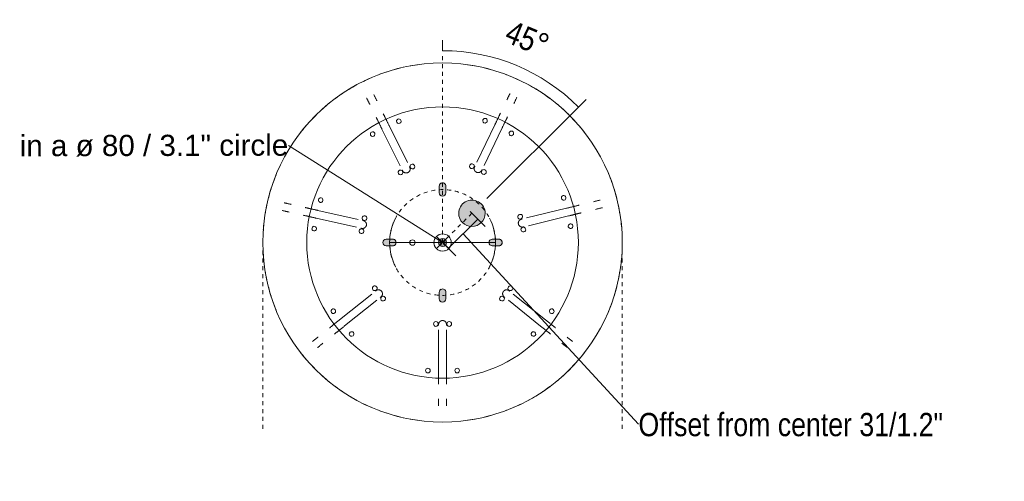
# Model space of a CAD drawing. Header units: millimetres. Extents: x 5395 to 9794, y 397 to 7363.
# Tile 11 of 12: x 7890 to 8634, y 6413 to 6763. Entities that reach past the tile are written whole.
import ezdxf

# ---------------------------------------------------------------- set-up
doc = ezdxf.new("R2010")
doc.units = ezdxf.units.MM
doc.linetypes.add('Dash', pattern=[6, 3, -3])
for name, color, linetype, lineweight in [('Cotas', 7, 'Continuous', 9), ('Cotas-8', 7, 'Continuous', 9), ('Elementos de detalle', 7, 'Continuous', 9), ('Lighthing Fixture Detail Wide Black', 7, 'Continuous', 20), ('Luminarias', 7, 'Continuous', 20)]:
    doc.layers.add(name, color=color, linetype=linetype, lineweight=lineweight)
doc.layers.add('Lighthing Fixture Dim Grey Dash', color=7, linetype='Dash', lineweight=9, true_color=0xd2d2d2)
doc.styles.add('Arial', font='arial.ttf', dxfattribs={"height": 16})
doc.styles.add('Arial Narrow_3', font='ARIALN.TTF', dxfattribs={"height": 17.6})
doc.dimstyles.new('Angular_-_3mm_Arial', dxfattribs={"dimscale": 304.8, "dimtxt": 18.012385, "dimasz": 0, "dimexe": 0.026247, "dimexo": 0.052493, "dimgap": 0.026247, "dimtad": 1, "dimdec": 0, "dimzin": 0, "dimdsep": 46, "dimtxsty": 'Arial Narrow_3', "dimblk1": 'NONE', "dimblk2": 'NONE', "dimsah": 1, "dimcen": 0.09, "dimadec": 0, "dimazin": 0, "dimtfac": 1, "dimtdec": 4, "dimtix": 1, "dimtmove": 0, "dimatfit": 3, "dimfxl": 1, "dimtvp": 1, "dimtolj": 1, "dimtzin": 0, "dimarcsym": 2})
doc.dimstyles.new('Diameter_-_3mm_Arial', dxfattribs={"dimscale": 304.8, "dimtxt": 16.32415, "dimasz": 0, "dimexe": 0.062992, "dimexo": 0, "dimgap": 0.03937, "dimtad": 1, "dimjust": 3, "dimdec": 0, "dimzin": 0, "dimdsep": 46, "dimtxsty": 'Arial', "dimblk1": 'NONE', "dimblk2": 'NONE', "dimsah": 1, "dimcen": 0.09, "dimadec": 0, "dimazin": 0, "dimtfac": 1, "dimtdec": 4, "dimtix": 1, "dimtmove": 0, "dimatfit": 2, "dimfxl": 1, "dimtvp": 1, "dimtolj": 1, "dimtzin": 0, "dimarcsym": 2})
doc.dimstyles.new('FARO_-_2_2mm_Arial_Narrow_mm_Inch_Left_H', dxfattribs={"dimscale": 304.8, "dimtxt": 18.012385, "dimasz": 0, "dimexe": 0.026247, "dimexo": 0.0625, "dimgap": 0.013123, "dimtad": 3, "dimtih": 1, "dimtoh": 1, "dimdec": 0, "dimzin": 0, "dimdsep": 46, "dimtxsty": 'Arial Narrow_3', "dimblk1": 'NONE', "dimblk2": 'NONE', "dimsah": 1, "dimcen": 0.09, "dimadec": 0, "dimazin": 0, "dimtfac": 1, "dimtdec": 4, "dimtix": 1, "dimtmove": 1, "dimatfit": 3, "dimfxl": 0.026247, "dimfxlon": 1, "dimtvp": 1, "dimtolj": 1, "dimtzin": 0, "dimarcsym": 2})

# ---------------------------------------------------------------- blocks, each defined once
blk = doc.blocks.new('64255-124-7L - 64314-44-7L SAMBA Black_ribbon beige pendant lamp ø450-7L-700785-Planta_PDF Fixing Holes')
at = {"layer": 'Luminarias', "color": 253, "true_color": 0xaaaaaa}
for p, q in [((-3, 66.12), (-3, 97.27)), ((3, 97.27), (3, 66.12)), ((-74.05, 63.14), (-49.74, 43.67)), ((49.72, 43.69), (74.03, 63.17)), ((-53.49, 38.99), (-77.8, 58.46)), ((77.78, 58.49), (53.48, 39.01)), ((-95.55, -18.45), (-65.17, -11.6)), ((64.96, -12.74), (95.21, -20.11)), ((-63.85, -17.46), (-94.23, -24.3)), ((93.79, -25.94), (63.54, -18.57)), ((-45.8, -85.86), (-32, -57.94)), ((31.37, -58.29), (44.88, -86.35)), ((-26.62, -60.6), (-40.42, -88.52)), ((39.47, -88.95), (25.97, -60.89))]:
    blk.add_line(p, q, dxfattribs=at)
at = {"layer": 'Luminarias', "color": 253, "true_color": 0xaaaaaa, "flags": 128}
for points in [[(-3, 123.46), (-3, 123.35), (-3, 122.92), (-3, 122.49), (-3, 122.06), (-3, 121.63), (-3, 121.2), (-3, 120.78), (-3, 120.36), (-3, 119.94), (-3, 119.53), (-3, 119.12), (-3, 118.72), (-3, 118.32), (-3, 118.14)], [(3, 118.21), (3, 118.61), (3, 119.01), (3, 119.42), (3, 119.83), (3, 120.24), (3, 120.66), (3, 121.09), (3, 121.52), (3, 121.94), (3, 122.37), (3, 122.8), (3, 123.24), (3, 123.46)], [(-3, 97.27), (-3, 97.69), (-3, 98.12), (-3, 98.55), (-3, 98.98), (-3, 99.41), (-3, 99.84), (-3, 100.26), (-3, 100.68), (-3, 101.1), (-3, 101.52), (-3, 101.93), (-3, 102.33), (-3, 102.73), (-3, 103.12), (-3, 103.51), (-3, 103.88), (-3, 104.25), (-3, 104.61), (-3, 104.96), (-3, 105.3), (-3, 105.63), (-3, 105.95), (-3, 106.25), (-3, 106.55), (-3, 106.83), (-3, 107.09)], [(3, 107.09), (3, 106.82), (3, 106.54), (3, 106.25), (3, 105.94), (3, 105.63), (3, 105.3), (3, 104.96), (3, 104.61), (3, 104.25), (3, 103.88), (3, 103.5), (3, 103.12), (3, 102.72), (3, 102.33), (3, 101.92), (3, 101.51), (3, 101.1), (3, 100.68), (3, 100.25), (3, 99.83), (3, 99.4), (3, 98.97), (3, 98.55), (3, 98.12), (3, 97.69), (3, 97.27)], [(-98.27, 74.84), (-98.16, 74.76), (-97.83, 74.49), (-97.49, 74.22), (-97.15, 73.95), (-96.82, 73.68), (-96.49, 73.42), (-96.15, 73.15), (-95.82, 72.89), (-95.5, 72.63), (-95.18, 72.37), (-94.86, 72.11), (-94.54, 71.86), (-94.23, 71.61), (-94.11, 71.51)], [(-90.4, 76.23), (-90.71, 76.48), (-91.02, 76.73), (-91.34, 76.98), (-91.66, 77.24), (-91.99, 77.5), (-92.31, 77.76), (-92.64, 78.03), (-92.98, 78.29), (-93.31, 78.56), (-93.65, 78.83), (-93.98, 79.1), (-94.32, 79.37), (-94.48, 79.5)], [(94.38, 79.48), (94.05, 79.21), (93.71, 78.94), (93.37, 78.67), (93.04, 78.4), (92.71, 78.14), (92.37, 77.87), (92.04, 77.61), (91.72, 77.35), (91.4, 77.09), (91.08, 76.83), (90.76, 76.58), (90.45, 76.33), (90.22, 76.15)], [(94.12, 71.58), (94.43, 71.83), (94.74, 72.08), (95.06, 72.34), (95.38, 72.59), (95.71, 72.85), (96.04, 73.12), (96.37, 73.38), (96.7, 73.65), (97.03, 73.92), (97.37, 74.19), (97.71, 74.46), (98.04, 74.72), (98.23, 74.88)], [(-81.72, 69.28), (-81.51, 69.11), (-81.29, 68.94), (-81.06, 68.75), (-80.82, 68.56), (-80.57, 68.36), (-80.32, 68.16), (-80.05, 67.94), (-79.78, 67.73), (-79.5, 67.5), (-79.21, 67.27), (-78.92, 67.04), (-78.62, 66.79), (-78.31, 66.55), (-78, 66.3), (-77.68, 66.05), (-77.36, 65.79), (-77.04, 65.53), (-76.71, 65.27), (-76.38, 65.01), (-76.05, 64.74), (-75.72, 64.47), (-75.38, 64.21), (-75.05, 63.94), (-74.71, 63.67), (-74.38, 63.4), (-74.05, 63.14)], [(74.03, 63.17), (74.36, 63.43), (74.69, 63.7), (75.03, 63.97), (75.36, 64.24), (75.7, 64.51), (76.03, 64.77), (76.36, 65.04), (76.69, 65.3), (77.02, 65.57), (77.34, 65.82), (77.66, 66.08), (77.98, 66.33), (78.29, 66.58), (78.59, 66.83), (78.9, 67.07), (79.19, 67.3), (79.48, 67.54), (79.76, 67.76), (80.03, 67.98), (80.3, 68.19), (80.55, 68.4), (80.8, 68.6), (81.04, 68.79), (81.27, 68.97), (81.49, 69.15), (81.69, 69.31)], [(-77.8, 58.46), (-78.13, 58.72), (-78.47, 58.99), (-78.8, 59.26), (-79.14, 59.53), (-79.47, 59.79), (-79.81, 60.06), (-80.14, 60.33), (-80.47, 60.59), (-80.79, 60.85), (-81.12, 61.11), (-81.44, 61.37), (-81.75, 61.62), (-82.06, 61.87), (-82.37, 62.11), (-82.67, 62.36), (-82.97, 62.59), (-83.25, 62.82), (-83.53, 63.05), (-83.81, 63.26), (-84.07, 63.48), (-84.33, 63.68), (-84.58, 63.88), (-84.81, 64.07), (-85.04, 64.25), (-85.26, 64.43), (-85.47, 64.6)], [(-3, 62.69), (-3, 62.61), (-3, 62.53), (-3, 62.46), (-3, 62.39), (-3, 62.33), (-3, 62.28), (-3, 62.23), (-3, 62.18), (-3, 62.14), (-3, 62.11), (-3, 62.08), (-3, 62.06), (-3, 62.04), (-3, 62.03), (-3, 62.03)], [(-3, 62.03), (-3, 61.91), (-2.99, 61.79), (-2.98, 61.67), (-2.96, 61.55), (-2.94, 61.43), (-2.91, 61.31), (-2.88, 61.2), (-2.85, 61.08), (-2.81, 60.97), (-2.76, 60.86), (-2.71, 60.75), (-2.66, 60.64), (-2.6, 60.54), (-2.54, 60.43), (-2.48, 60.33), (-2.41, 60.23), (-2.33, 60.14), (-2.26, 60.05), (-2.17, 59.96), (-2.09, 59.87), (-2, 59.79), (-1.91, 59.71), (-1.82, 59.64), (-1.72, 59.57), (-1.62, 59.5), (-1.52, 59.44), (-1.41, 59.38), (-1.31, 59.33), (-1.2, 59.28), (-1.09, 59.23), (-0.97, 59.19), (-0.86, 59.15), (-0.74, 59.12), (-0.63, 59.09), (-0.51, 59.07), (-0.39, 59.05), (-0.27, 59.04), (-0.15, 59.03), (-0.03, 59.03), (0, 59.03)], [(0, 59.03), (0.12, 59.03), (0.24, 59.04), (0.36, 59.05), (0.48, 59.06), (0.6, 59.09), (0.71, 59.11), (0.83, 59.14), (0.94, 59.18), (1.06, 59.22), (1.17, 59.26), (1.28, 59.31), (1.39, 59.36), (1.49, 59.42), (1.59, 59.48), (1.69, 59.55), (1.79, 59.62), (1.89, 59.69), (1.98, 59.77), (2.07, 59.85), (2.15, 59.94), (2.23, 60.02), (2.31, 60.11), (2.39, 60.21), (2.46, 60.31), (2.52, 60.4), (2.59, 60.51), (2.65, 60.61), (2.7, 60.72), (2.75, 60.83), (2.8, 60.94), (2.84, 61.05), (2.87, 61.17), (2.91, 61.28), (2.93, 61.4), (2.96, 61.52), (2.97, 61.63), (2.99, 61.75), (3, 61.87), (3, 61.99)], [(3, 62.03), (3, 62.04), (3, 62.05), (3, 62.07), (3, 62.1), (3, 62.13), (3, 62.17), (3, 62.21), (3, 62.26), (3, 62.31), (3, 62.37), (3, 62.44), (3, 62.51), (3, 62.58), (3, 62.66)], [(85.44, 64.63), (85.23, 64.46), (85.02, 64.29), (84.79, 64.1), (84.55, 63.91), (84.3, 63.71), (84.04, 63.51), (83.78, 63.29), (83.51, 63.07), (83.22, 62.85), (82.94, 62.62), (82.64, 62.38), (82.34, 62.14), (82.04, 61.9), (81.73, 61.65), (81.41, 61.4), (81.09, 61.14), (80.77, 60.88), (80.44, 60.62), (80.11, 60.35), (79.78, 60.09), (79.44, 59.82), (79.11, 59.55), (78.78, 59.28), (78.44, 59.02), (78.11, 58.75), (77.78, 58.49)], [(-46.54, 41.11), (-46.55, 41.12), (-46.56, 41.13), (-46.58, 41.14), (-46.6, 41.16), (-46.62, 41.18), (-46.65, 41.2), (-46.69, 41.23), (-46.72, 41.26), (-46.77, 41.29), (-46.81, 41.33), (-46.86, 41.37), (-46.92, 41.41), (-46.98, 41.46), (-47.04, 41.51)], [(-46.07, 36.89), (-46, 36.99), (-45.93, 37.09), (-45.87, 37.19), (-45.81, 37.29), (-45.75, 37.4), (-45.7, 37.5), (-45.65, 37.61), (-45.6, 37.73), (-45.56, 37.84), (-45.53, 37.95), (-45.5, 38.07), (-45.47, 38.19), (-45.45, 38.31), (-45.44, 38.42), (-45.42, 38.54), (-45.42, 38.66), (-45.42, 38.78), (-45.42, 38.9), (-45.43, 39.02), (-45.44, 39.14), (-45.46, 39.26), (-45.48, 39.38), (-45.51, 39.5), (-45.54, 39.61), (-45.57, 39.73), (-45.61, 39.84), (-45.66, 39.95), (-45.71, 40.06), (-45.76, 40.17), (-45.82, 40.27), (-45.88, 40.37), (-45.95, 40.47), (-46.02, 40.57), (-46.09, 40.67), (-46.17, 40.76), (-46.25, 40.85), (-46.34, 40.93), (-46.42, 41.01), (-46.52, 41.09)], [(46.43, 41.05), (46.34, 40.97), (46.26, 40.89), (46.18, 40.8), (46.1, 40.71), (46.02, 40.62), (45.95, 40.52), (45.88, 40.42), (45.82, 40.32), (45.76, 40.21), (45.71, 40.11), (45.66, 40), (45.61, 39.89), (45.57, 39.77), (45.53, 39.66), (45.5, 39.55), (45.47, 39.43), (45.45, 39.31), (45.43, 39.19), (45.41, 39.07), (45.41, 38.95), (45.4, 38.83), (45.4, 38.71), (45.41, 38.59), (45.42, 38.47), (45.43, 38.35), (45.45, 38.24), (45.48, 38.12), (45.51, 38), (45.54, 37.89), (45.58, 37.77), (45.62, 37.66), (45.67, 37.55), (45.72, 37.44), (45.78, 37.34), (45.84, 37.23), (45.9, 37.13), (45.97, 37.03), (46.04, 36.94), (46.06, 36.91)], [(47.04, 41.54), (46.98, 41.49), (46.92, 41.45), (46.86, 41.4), (46.81, 41.36), (46.76, 41.32), (46.72, 41.29), (46.68, 41.25), (46.65, 41.23), (46.62, 41.2), (46.59, 41.18), (46.57, 41.16), (46.55, 41.15), (46.54, 41.14), (46.53, 41.13), (46.53, 41.13)], [(-50.81, 36.84), (-50.75, 36.79), (-50.69, 36.74), (-50.63, 36.7), (-50.58, 36.66), (-50.53, 36.62), (-50.49, 36.58), (-50.45, 36.55), (-50.41, 36.52), (-50.38, 36.5), (-50.36, 36.48), (-50.33, 36.46), (-50.32, 36.45), (-50.3, 36.44), (-50.3, 36.43), (-50.29, 36.43)], [(-50.29, 36.43), (-50.2, 36.35), (-50.1, 36.28), (-50, 36.22), (-49.89, 36.16), (-49.79, 36.1), (-49.68, 36.05), (-49.57, 36), (-49.46, 35.96), (-49.35, 35.92), (-49.23, 35.88), (-49.12, 35.85), (-49, 35.83), (-48.88, 35.81), (-48.76, 35.79), (-48.64, 35.78), (-48.52, 35.77), (-48.4, 35.77), (-48.28, 35.77), (-48.16, 35.78), (-48.04, 35.79), (-47.92, 35.81), (-47.81, 35.83), (-47.69, 35.86), (-47.57, 35.89), (-47.46, 35.93), (-47.35, 35.97), (-47.23, 36.01), (-47.13, 36.06), (-47.02, 36.11), (-46.91, 36.17), (-46.81, 36.23), (-46.71, 36.3), (-46.61, 36.37), (-46.52, 36.45), (-46.43, 36.52), (-46.34, 36.6), (-46.25, 36.69), (-46.17, 36.78), (-46.09, 36.87), (-46.07, 36.89)], [(46.06, 36.91), (46.14, 36.82), (46.22, 36.73), (46.3, 36.64), (46.39, 36.56), (46.48, 36.48), (46.57, 36.41), (46.67, 36.34), (46.77, 36.27), (46.87, 36.21), (46.98, 36.15), (47.08, 36.09), (47.19, 36.04), (47.3, 36), (47.41, 35.95), (47.53, 35.92), (47.64, 35.88), (47.76, 35.86), (47.88, 35.83), (48, 35.82), (48.12, 35.8), (48.24, 35.79), (48.36, 35.79), (48.48, 35.79), (48.6, 35.79), (48.72, 35.8), (48.83, 35.82), (48.95, 35.84), (49.07, 35.86), (49.19, 35.89), (49.3, 35.93), (49.42, 35.96), (49.53, 36.01), (49.64, 36.05), (49.75, 36.11), (49.85, 36.16), (49.96, 36.22), (50.06, 36.29), (50.16, 36.35), (50.25, 36.43)], [(50.28, 36.45), (50.29, 36.45), (50.3, 36.46), (50.31, 36.48), (50.33, 36.49), (50.36, 36.51), (50.39, 36.54), (50.42, 36.56), (50.46, 36.59), (50.5, 36.63), (50.55, 36.66), (50.6, 36.7), (50.65, 36.75), (50.71, 36.8), (50.78, 36.85)], [(-61.17, -10.7), (-61.18, -10.71), (-61.19, -10.71), (-61.21, -10.71), (-61.24, -10.72), (-61.27, -10.73), (-61.31, -10.74), (-61.35, -10.74), (-61.4, -10.76), (-61.45, -10.77), (-61.51, -10.78), (-61.57, -10.79), (-61.64, -10.81), (-61.71, -10.83), (-61.79, -10.84)], [(-57.58, -12.97), (-57.61, -12.85), (-57.64, -12.74), (-57.68, -12.63), (-57.73, -12.51), (-57.77, -12.4), (-57.82, -12.29), (-57.88, -12.19), (-57.94, -12.08), (-58, -11.98), (-58.07, -11.88), (-58.14, -11.79), (-58.22, -11.69), (-58.3, -11.6), (-58.38, -11.52), (-58.47, -11.43), (-58.56, -11.35), (-58.65, -11.28), (-58.74, -11.21), (-58.84, -11.14), (-58.94, -11.07), (-59.05, -11.01), (-59.15, -10.95), (-59.26, -10.9), (-59.37, -10.85), (-59.48, -10.81), (-59.6, -10.77), (-59.71, -10.74), (-59.83, -10.71), (-59.95, -10.68), (-60.06, -10.66), (-60.18, -10.65), (-60.3, -10.64), (-60.42, -10.63), (-60.54, -10.63), (-60.66, -10.63), (-60.78, -10.64), (-60.9, -10.66), (-61.02, -10.67), (-61.14, -10.7)], [(-59.85, -16.56), (-59.73, -16.53), (-59.62, -16.5), (-59.5, -16.46), (-59.39, -16.41), (-59.28, -16.37), (-59.17, -16.32), (-59.07, -16.26), (-58.96, -16.2), (-58.86, -16.14), (-58.76, -16.07), (-58.67, -16), (-58.57, -15.92), (-58.48, -15.84), (-58.4, -15.76), (-58.31, -15.67), (-58.23, -15.58), (-58.16, -15.49), (-58.08, -15.4), (-58.02, -15.3), (-57.95, -15.2), (-57.89, -15.09), (-57.83, -14.99), (-57.78, -14.88), (-57.73, -14.77), (-57.69, -14.66), (-57.65, -14.54), (-57.62, -14.43), (-57.59, -14.31), (-57.56, -14.19), (-57.54, -14.08), (-57.53, -13.96), (-57.52, -13.84), (-57.51, -13.72), (-57.51, -13.6), (-57.51, -13.48), (-57.52, -13.36), (-57.54, -13.24), (-57.55, -13.12), (-57.58, -13), (-57.58, -12.97)], [(57.35, -13.97), (57.32, -14.09), (57.3, -14.21), (57.28, -14.32), (57.27, -14.44), (57.27, -14.56), (57.26, -14.68), (57.27, -14.8), (57.27, -14.92), (57.29, -15.04), (57.3, -15.16), (57.32, -15.28), (57.35, -15.4), (57.38, -15.51), (57.42, -15.63), (57.46, -15.74), (57.5, -15.85), (57.55, -15.96), (57.6, -16.07), (57.66, -16.17), (57.72, -16.28), (57.79, -16.38), (57.86, -16.47), (57.93, -16.57), (58.01, -16.66), (58.09, -16.75), (58.18, -16.83), (58.26, -16.92), (58.35, -16.99), (58.45, -17.07), (58.55, -17.14), (58.65, -17.21), (58.75, -17.27), (58.85, -17.33), (58.96, -17.38), (59.07, -17.43), (59.18, -17.48), (59.29, -17.52), (59.41, -17.56), (59.52, -17.59)], [(60.86, -11.74), (60.74, -11.72), (60.62, -11.7), (60.5, -11.69), (60.38, -11.68), (60.26, -11.68), (60.14, -11.68), (60.02, -11.69), (59.9, -11.7), (59.78, -11.72), (59.66, -11.74), (59.55, -11.77), (59.43, -11.8), (59.32, -11.83), (59.2, -11.87), (59.09, -11.92), (58.98, -11.97), (58.88, -12.02), (58.77, -12.08), (58.67, -12.14), (58.57, -12.21), (58.47, -12.28), (58.37, -12.35), (58.28, -12.43), (58.19, -12.51), (58.11, -12.59), (58.03, -12.68), (57.95, -12.77), (57.87, -12.87), (57.8, -12.96), (57.74, -13.06), (57.67, -13.16), (57.62, -13.27), (57.56, -13.38), (57.51, -13.49), (57.47, -13.6), (57.42, -13.71), (57.39, -13.82), (57.36, -13.94), (57.35, -13.97)], [(61.62, -11.92), (61.54, -11.9), (61.47, -11.89), (61.4, -11.87), (61.33, -11.85), (61.27, -11.84), (61.22, -11.82), (61.17, -11.81), (61.12, -11.8), (61.09, -11.79), (61.05, -11.78), (61.03, -11.78), (61, -11.77), (60.99, -11.77), (60.98, -11.77), (60.97, -11.77)], [(-105.13, -20.61), (-104.87, -20.55), (-104.6, -20.49), (-104.31, -20.42), (-104.01, -20.36), (-103.7, -20.29), (-103.38, -20.21), (-103.05, -20.14), (-102.71, -20.06), (-102.36, -19.98), (-102, -19.9), (-101.63, -19.82), (-101.26, -19.73), (-100.87, -19.65), (-100.48, -19.56), (-100.09, -19.47), (-99.69, -19.38), (-99.28, -19.29), (-98.88, -19.2), (-98.46, -19.11), (-98.05, -19.01), (-97.63, -18.92), (-97.21, -18.82), (-96.8, -18.73), (-96.38, -18.64), (-95.96, -18.54), (-95.55, -18.45)], [(-60.5, -16.7), (-60.42, -16.69), (-60.34, -16.67), (-60.27, -16.65), (-60.21, -16.64), (-60.15, -16.62), (-60.1, -16.61), (-60.05, -16.6), (-60, -16.59), (-59.96, -16.58), (-59.93, -16.58), (-59.9, -16.57), (-59.88, -16.56), (-59.87, -16.56), (-59.86, -16.56), (-59.85, -16.56)], [(59.56, -17.6), (59.56, -17.6), (59.58, -17.6), (59.6, -17.61), (59.62, -17.61), (59.66, -17.62), (59.69, -17.63), (59.73, -17.64), (59.78, -17.65), (59.83, -17.66), (59.89, -17.68), (59.95, -17.69), (60.02, -17.71), (60.1, -17.73), (60.17, -17.75)], [(95.21, -20.11), (95.63, -20.21), (96.04, -20.31), (96.46, -20.41), (96.88, -20.51), (97.29, -20.61), (97.71, -20.71), (98.12, -20.81), (98.53, -20.91), (98.94, -21.01), (99.34, -21.11), (99.74, -21.21), (100.13, -21.31), (100.52, -21.4), (100.9, -21.49), (101.28, -21.58), (101.64, -21.67), (102, -21.76), (102.35, -21.84), (102.69, -21.93), (103.02, -22.01), (103.34, -22.09), (103.65, -22.16), (103.94, -22.23), (104.23, -22.3), (104.5, -22.37), (104.76, -22.43)], [(-115.98, -23.05), (-116.37, -23.14), (-116.76, -23.23), (-117.16, -23.32), (-117.56, -23.41), (-117.96, -23.5), (-118.37, -23.59), (-118.79, -23.68), (-119.2, -23.78), (-119.62, -23.87), (-120.04, -23.97), (-120.46, -24.06), (-120.88, -24.16), (-121.17, -24.22)], [(-119.68, -30.03), (-119.26, -29.94), (-118.84, -29.85), (-118.42, -29.75), (-118, -29.66), (-117.58, -29.56), (-117.17, -29.47), (-116.76, -29.38), (-116.35, -29.28), (-115.95, -29.19), (-115.55, -29.1), (-115.16, -29.02), (-114.77, -28.93), (-114.55, -28.88)], [(-94.23, -24.3), (-94.65, -24.4), (-95.06, -24.49), (-95.48, -24.58), (-95.9, -24.68), (-96.32, -24.77), (-96.74, -24.87), (-97.15, -24.96), (-97.56, -25.05), (-97.97, -25.14), (-98.38, -25.24), (-98.78, -25.33), (-99.17, -25.41), (-99.56, -25.5), (-99.94, -25.59), (-100.32, -25.67), (-100.69, -25.76), (-101.04, -25.84), (-101.4, -25.92), (-101.74, -25.99), (-102.07, -26.07), (-102.39, -26.14), (-102.7, -26.21), (-103, -26.28), (-103.28, -26.34), (-103.56, -26.4), (-103.82, -26.46)], [(103.34, -28.26), (103.08, -28.2), (102.81, -28.13), (102.52, -28.06), (102.22, -27.99), (101.91, -27.91), (101.59, -27.84), (101.26, -27.76), (100.92, -27.67), (100.58, -27.59), (100.22, -27.5), (99.85, -27.41), (99.48, -27.32), (99.1, -27.23), (98.71, -27.13), (98.32, -27.04), (97.92, -26.94), (97.51, -26.84), (97.11, -26.74), (96.7, -26.64), (96.28, -26.54), (95.87, -26.44), (95.45, -26.34), (95.04, -26.24), (94.62, -26.14), (94.2, -26.04), (93.79, -25.94)], [(120.77, -26.33), (120.56, -26.28), (120.14, -26.18), (119.72, -26.08), (119.3, -25.97), (118.89, -25.87), (118.47, -25.77), (118.06, -25.67), (117.65, -25.57), (117.24, -25.47), (116.84, -25.37), (116.44, -25.28), (116.05, -25.18), (115.67, -25.09)], [(114.02, -30.86), (114.15, -30.89), (114.53, -30.99), (114.92, -31.08), (115.31, -31.18), (115.71, -31.28), (116.12, -31.37), (116.53, -31.47), (116.94, -31.57), (117.35, -31.67), (117.77, -31.78), (118.19, -31.88), (118.61, -31.98), (119.02, -32.08), (119.13, -32.11)], [(-30.18, -54.27), (-30.19, -54.28), (-30.19, -54.29), (-30.2, -54.31), (-30.21, -54.34), (-30.23, -54.36), (-30.24, -54.4), (-30.26, -54.44), (-30.28, -54.48), (-30.31, -54.53), (-30.34, -54.58), (-30.36, -54.64), (-30.4, -54.7), (-30.43, -54.77), (-30.46, -54.84)], [(-26.16, -52.91), (-26.27, -52.86), (-26.38, -52.81), (-26.49, -52.77), (-26.61, -52.73), (-26.72, -52.7), (-26.84, -52.67), (-26.96, -52.65), (-27.08, -52.63), (-27.19, -52.61), (-27.31, -52.61), (-27.43, -52.6), (-27.55, -52.6), (-27.67, -52.61), (-27.79, -52.62), (-27.91, -52.63), (-28.03, -52.65), (-28.15, -52.67), (-28.27, -52.7), (-28.38, -52.73), (-28.49, -52.77), (-28.61, -52.82), (-28.72, -52.86), (-28.83, -52.91), (-28.93, -52.97), (-29.04, -53.03), (-29.14, -53.09), (-29.24, -53.16), (-29.33, -53.23), (-29.43, -53.31), (-29.52, -53.39), (-29.6, -53.47), (-29.69, -53.56), (-29.77, -53.64), (-29.84, -53.74), (-29.92, -53.83), (-29.98, -53.93), (-30.05, -54.03), (-30.11, -54.14), (-30.17, -54.24)], [(-24.75, -56.82), (-24.71, -56.71), (-24.66, -56.6), (-24.63, -56.48), (-24.59, -56.37), (-24.56, -56.25), (-24.54, -56.13), (-24.52, -56.02), (-24.51, -55.9), (-24.5, -55.78), (-24.49, -55.66), (-24.49, -55.54), (-24.5, -55.42), (-24.51, -55.3), (-24.52, -55.18), (-24.54, -55.06), (-24.56, -54.94), (-24.59, -54.83), (-24.63, -54.71), (-24.66, -54.6), (-24.71, -54.49), (-24.75, -54.37), (-24.8, -54.27), (-24.86, -54.16), (-24.92, -54.06), (-24.98, -53.95), (-25.05, -53.86), (-25.12, -53.76), (-25.2, -53.67), (-25.28, -53.58), (-25.36, -53.49), (-25.45, -53.41), (-25.54, -53.33), (-25.63, -53.25), (-25.72, -53.18), (-25.82, -53.11), (-25.92, -53.04), (-26.03, -52.98), (-26.13, -52.93), (-26.16, -52.91)], [(-25.1, -57.53), (-25.06, -57.45), (-25.03, -57.38), (-25, -57.32), (-24.97, -57.26), (-24.94, -57.21), (-24.91, -57.15), (-24.89, -57.11), (-24.87, -57.07), (-24.85, -57.03), (-24.84, -57), (-24.83, -56.98), (-24.82, -56.96), (-24.81, -56.94), (-24.81, -56.93), (-24.8, -56.93)], [(25.59, -53.19), (25.48, -53.24), (25.38, -53.3), (25.28, -53.36), (25.18, -53.43), (25.08, -53.5), (24.99, -53.58), (24.9, -53.65), (24.81, -53.74), (24.72, -53.82), (24.64, -53.91), (24.56, -54), (24.49, -54.1), (24.42, -54.19), (24.35, -54.29), (24.29, -54.4), (24.24, -54.5), (24.18, -54.61), (24.13, -54.72), (24.09, -54.83), (24.05, -54.94), (24.01, -55.06), (23.98, -55.17), (23.95, -55.29), (23.93, -55.41), (23.92, -55.53), (23.9, -55.65), (23.9, -55.77), (23.89, -55.89), (23.89, -56.01), (23.9, -56.13), (23.91, -56.24), (23.93, -56.36), (23.95, -56.48), (23.98, -56.6), (24.01, -56.71), (24.04, -56.83), (24.08, -56.94), (24.13, -57.05), (24.18, -57.16)], [(24.19, -57.2), (24.19, -57.2), (24.2, -57.22), (24.21, -57.24), (24.22, -57.26), (24.23, -57.29), (24.25, -57.32), (24.27, -57.36), (24.29, -57.4), (24.31, -57.45), (24.34, -57.51), (24.37, -57.57), (24.4, -57.63), (24.43, -57.7), (24.47, -57.77)], [(29.54, -54.48), (29.48, -54.38), (29.42, -54.28), (29.35, -54.18), (29.28, -54.08), (29.21, -53.99), (29.13, -53.9), (29.05, -53.81), (28.96, -53.72), (28.88, -53.64), (28.78, -53.56), (28.69, -53.49), (28.59, -53.42), (28.49, -53.35), (28.39, -53.29), (28.28, -53.23), (28.18, -53.18), (28.07, -53.13), (27.96, -53.09), (27.84, -53.05), (27.73, -53.01), (27.61, -52.98), (27.5, -52.95), (27.38, -52.93), (27.26, -52.91), (27.14, -52.9), (27.02, -52.9), (26.9, -52.89), (26.78, -52.89), (26.66, -52.9), (26.54, -52.91), (26.42, -52.93), (26.3, -52.95), (26.19, -52.98), (26.07, -53.01), (25.96, -53.04), (25.84, -53.08), (25.73, -53.13), (25.62, -53.18), (25.59, -53.19)], [(29.88, -55.19), (29.85, -55.12), (29.82, -55.05), (29.78, -54.98), (29.76, -54.92), (29.73, -54.87), (29.71, -54.82), (29.68, -54.77), (29.66, -54.73), (29.65, -54.7), (29.63, -54.67), (29.62, -54.64), (29.61, -54.62), (29.6, -54.61), (29.6, -54.6), (29.6, -54.59)], [(-50.16, -94.67), (-50.04, -94.43), (-49.91, -94.18), (-49.78, -93.91), (-49.65, -93.64), (-49.51, -93.35), (-49.36, -93.06), (-49.21, -92.75), (-49.05, -92.44), (-48.9, -92.12), (-48.73, -91.79), (-48.56, -91.45), (-48.39, -91.1), (-48.22, -90.75), (-48.04, -90.4), (-47.86, -90.03), (-47.68, -89.67), (-47.5, -89.29), (-47.31, -88.92), (-47.13, -88.54), (-46.94, -88.16), (-46.75, -87.78), (-46.56, -87.39), (-46.37, -87.01), (-46.18, -86.62), (-45.99, -86.24), (-45.8, -85.86)], [(-40.42, -88.52), (-40.61, -88.9), (-40.8, -89.29), (-40.99, -89.67), (-41.18, -90.06), (-41.37, -90.44), (-41.56, -90.82), (-41.75, -91.2), (-41.94, -91.58), (-42.12, -91.96), (-42.31, -92.33), (-42.49, -92.7), (-42.67, -93.06), (-42.84, -93.42), (-43.02, -93.77), (-43.19, -94.11), (-43.36, -94.45), (-43.52, -94.78), (-43.68, -95.1), (-43.83, -95.42), (-43.98, -95.72), (-44.13, -96.02), (-44.27, -96.3), (-44.41, -96.58), (-44.54, -96.84), (-44.66, -97.09), (-44.78, -97.33)], [(43.73, -97.8), (43.61, -97.56), (43.49, -97.31), (43.36, -97.04), (43.23, -96.77), (43.09, -96.48), (42.95, -96.19), (42.8, -95.88), (42.65, -95.56), (42.5, -95.24), (42.34, -94.91), (42.17, -94.57), (42.01, -94.22), (41.84, -93.87), (41.66, -93.51), (41.49, -93.14), (41.31, -92.77), (41.13, -92.4), (40.95, -92.02), (40.76, -91.64), (40.58, -91.26), (40.4, -90.87), (40.21, -90.49), (40.02, -90.1), (39.84, -89.72), (39.65, -89.33), (39.47, -88.95)], [(44.88, -86.35), (45.06, -86.73), (45.25, -87.12), (45.43, -87.51), (45.62, -87.89), (45.8, -88.28), (45.99, -88.66), (46.17, -89.05), (46.36, -89.43), (46.54, -89.8), (46.72, -90.18), (46.9, -90.55), (47.07, -90.91), (47.24, -91.27), (47.41, -91.62), (47.58, -91.97), (47.74, -92.31), (47.9, -92.64), (48.06, -92.97), (48.21, -93.28), (48.36, -93.59), (48.5, -93.88), (48.64, -94.17), (48.77, -94.45), (48.9, -94.71), (49.02, -94.96), (49.14, -95.2)], [(-55.03, -104.53), (-55.09, -104.64), (-55.26, -104.99), (-55.44, -105.35), (-55.62, -105.71), (-55.8, -106.08), (-55.99, -106.46), (-56.17, -106.83), (-56.36, -107.21), (-56.55, -107.6), (-56.74, -107.98), (-56.93, -108.37), (-57.12, -108.75), (-57.31, -109.14), (-57.4, -109.33)], [(-52.06, -112.05), (-51.99, -111.9), (-51.79, -111.52), (-51.6, -111.13), (-51.41, -110.75), (-51.22, -110.36), (-51.03, -109.98), (-50.84, -109.6), (-50.66, -109.22), (-50.47, -108.84), (-50.29, -108.47), (-50.11, -108.11), (-49.93, -107.75), (-49.75, -107.39), (-49.7, -107.28)], [(48.55, -107.83), (48.72, -108.18), (48.9, -108.54), (49.07, -108.91), (49.25, -109.28), (49.43, -109.65), (49.61, -110.03), (49.8, -110.42), (49.98, -110.8), (50.17, -111.19), (50.36, -111.57), (50.54, -111.96), (50.73, -112.35), (50.86, -112.63)], [(56.19, -109.85), (56, -109.47), (55.81, -109.08), (55.63, -108.69), (55.44, -108.3), (55.25, -107.92), (55.07, -107.54), (54.89, -107.16), (54.71, -106.78), (54.53, -106.41), (54.35, -106.04), (54.18, -105.68), (54, -105.32), (53.9, -105.1)]]:
    blk.add_lwpolyline(points, dxfattribs=at)
at = {"layer": 'Luminarias', "color": 253, "true_color": 0xaaaaaa}
for centre, radius, start, end in [((0, 0), 135.83, 97.4328, 100.42446), ((0, 0), 135.83, 79.57554, 82.5672), ((0, 0), 135.83, 108.01833, 110.87639), ((0, 0), 135.83, 102.65025, 105.71199), ((0, 0), 135.83, 74.28801, 77.34975), ((0, 0), 135.83, 69.12361, 71.98167), ((0, 0), 135.83, 118.54253, 121.45747), ((0, 0), 135.83, 113.38725, 116.15742), ((0, 0), 135.83, 63.84258, 66.61276), ((0, 0), 135.83, 58.54253, 61.45747), ((0, 0), 135.83, 123.84258, 126.61276), ((0, 0), 135.83, 53.38725, 56.15742), ((0, 0), 135.83, 129.12361, 131.98167), ((0, 0), 135.83, 48.01833, 50.87639), ((0, 0), 102.64, 90, 270), ((0, 0), 135.83, 134.28801, 137.34975), ((-11.04, 96.92), 1.75, 360, 180), ((-11.04, 96.92), 1.75, 180, 360), ((0, 0), 102.64, 270, 90), ((11.04, 96.92), 1.75, 360, 180), ((11.04, 96.92), 1.75, 180, 360), ((0, 0), 135.83, 42.65025, 45.71199), ((0, 0), 135.83, 139.57554, 142.5672), ((0, 0), 135.83, 37.4328, 40.42446), ((-68.76, 69.19), 1.75, 51.31878, 231.31878), ((-68.76, 69.19), 1.75, 231.31878, 51.31878), ((68.73, 69.22), 1.75, 128.7032, 308.7032), ((68.73, 69.22), 1.75, 308.7032, 128.7032), ((-5.02, 61.63), 1.8, 0, 180), ((-5.02, 61.63), 1.8, 180, 360), ((5.02, 61.63), 1.8, 360, 180), ((5.02, 61.63), 1.8, 180, 360), ((0, 0), 135.83, 157.4328, 160.42446), ((-82.56, 51.95), 1.75, 51.31878, 231.31878), ((-82.56, 51.95), 1.75, 231.31878, 51.31878), ((82.54, 51.98), 1.75, 128.7032, 308.7032), ((82.54, 51.98), 1.75, 308.7032, 128.7032), ((0, 0), 135.83, 19.57554, 22.5672), ((0, 42.61), 2.5, 115.70587, 120.1978), ((0, 0), 135.83, 162.65025, 165.71894), ((-44.97, 42.44), 1.8, 51.31878, 231.31878), ((-44.97, 42.44), 1.8, 231.31878, 51.31878), ((0, 42.61), 2.5, 149.8024, 154.28235), ((0, 42.61), 2.5, 128.5647, 141.42352), ((44.95, 42.45), 1.8, 128.7032, 308.7032), ((44.95, 42.45), 1.8, 308.7032, 128.7032), ((0, 0), 135.83, 14.28106, 17.34975), ((-51.25, 34.59), 1.8, 51.31878, 231.31878), ((-51.25, 34.59), 1.8, 231.31878, 51.31878), ((0, 37.61), 2.5, 205.71765, 210.1976), ((0, 37.61), 2.5, 218.57648, 231.4353), ((0, 37.61), 2.5, 239.8022, 244.29413), ((51.23, 34.61), 1.8, 128.7032, 308.7032), ((51.23, 34.61), 1.8, 308.7032, 128.7032), ((0, 0), 135.83, 167.94621, 170.87639), ((0, 0), 135.83, 9.12361, 12.0538), ((0, 0), 135.83, 173.38725, 176.05728), ((0, 0), 135.83, 3.94273, 6.61276), ((0, 0), 135.83, 178.58355, 181.41646), ((-37.61, 0), 2.5, 45, 48.18562), ((-37.61, 0), 2.5, 30, 34.92969), ((-37.61, 0), 2.5, 15, 20.95731), ((-37.61, 0), 2.5, 353.01424, 6.98578), ((-22.75, 0), 2.05, 0, 180), ((0, 0), 6.54, 90, 180), ((0, 0), 3, 360, 180), ((0, 0), 3, 360, 180), ((0, 0), 2, 360, 180), ((0, 0), 6.54, 0, 90), ((42.61, 0), 2.5, 45, 48.18561), ((42.61, 0), 2.5, 30, 34.92969), ((42.61, 0), 2.5, 15, 20.95731), ((42.61, 0), 2.5, 353.01424, 6.98577), ((0, 0), 135.83, 358.58355, 1.41646), ((-61.22, -8.65), 1.8, 102.69934, 282.69934), ((-61.22, -8.65), 1.8, 282.69934, 102.69934), ((-37.61, 0), 2.5, 311.8144, 315), ((-37.61, 0), 2.5, 325.07032, 330), ((-37.61, 0), 2.5, 339.04271, 345), ((-22.75, 0), 2.05, 180, 360), ((0, 0), 6.54, 180, 270), ((0, 0), 3, 180, 360), ((0, 0), 3, 180, 360), ((0, 0), 2, 180, 360), ((0, 0), 6.54, 270, 360), ((42.61, 0), 2.5, 311.8144, 315), ((42.61, 0), 2.5, 325.07032, 330), ((42.61, 0), 2.5, 339.0427, 345), ((0, 0), 135.83, 183.94273, 186.61276), ((-96.97, -10.53), 1.75, 102.69934, 282.69934), ((-96.97, -10.53), 1.75, 282.69934, 102.69934), ((61.05, -9.78), 1.8, 76.23652, 256.23652), ((61.05, -9.78), 1.8, 256.23652, 76.23652), ((96.76, -12.33), 1.75, 76.23652, 256.23652), ((96.76, -12.33), 1.75, 256.23652, 76.23652), ((0, 0), 135.83, 353.38725, 356.05728), ((0, 0), 135.83, 189.12361, 192.0538), ((-59.01, -18.45), 1.8, 102.69934, 282.69934), ((-59.01, -18.45), 1.8, 282.69934, 102.69934), ((58.66, -19.54), 1.8, 76.23652, 256.23652), ((58.66, -19.54), 1.8, 256.23652, 76.23652), ((0, 0), 135.83, 347.94621, 350.87639), ((0, 0), 135.83, 194.28106, 197.34975), ((-92.12, -32.08), 1.75, 102.69934, 282.69934), ((-92.12, -32.08), 1.75, 282.69934, 102.69934), ((0, -37.61), 2.5, 149.8024, 154.7093), ((0, -37.61), 2.5, 128.5647, 141.42352), ((0, -37.61), 2.5, 115.70587, 120.1978), ((91.51, -33.78), 1.75, 76.23652, 256.23652), ((91.51, -33.78), 1.75, 256.23652, 76.23652), ((0, 0), 135.83, 342.65025, 345.71894), ((0, -42.61), 2.5, 205.71765, 210.1976), ((0, -42.61), 2.5, 218.57648, 231.4353), ((0, 0), 135.83, 199.57554, 202.5672), ((-31.81, -53.02), 1.8, 333.69934, 153.69934), ((0, -42.61), 2.5, 239.8022, 244.29413), ((31.25, -53.35), 1.8, 25.69934, 205.69934), ((0, 0), 135.83, 337.4328, 340.42446), ((-31.81, -53.02), 1.8, 153.69934, 333.69934), ((-22.8, -57.47), 1.8, 153.69934, 333.69934), ((-22.8, -57.47), 1.8, 333.69934, 153.69934), ((22.2, -57.71), 1.8, 25.69934, 205.69934), ((22.2, -57.71), 1.8, 205.69934, 25.69934), ((31.25, -53.35), 1.8, 205.69934, 25.69934), ((-52.84, -81.99), 1.75, 153.69934, 333.69934), ((-52.84, -81.99), 1.75, 333.69934, 153.69934), ((51.98, -82.54), 1.75, 25.69934, 205.69934), ((51.98, -82.54), 1.75, 205.69934, 25.69934), ((0, 0), 135.83, 217.4328, 220.42446), ((0, 0), 135.83, 319.57554, 322.5672), ((0, 0), 135.83, 222.65025, 225.71199), ((-33.04, -91.78), 1.75, 153.69934, 333.69934), ((-33.04, -91.78), 1.75, 333.69934, 153.69934), ((32.08, -92.12), 1.75, 25.69934, 205.69934), ((32.08, -92.12), 1.75, 205.69934, 25.69934), ((0, 0), 135.83, 314.28801, 317.34975), ((0, 0), 135.83, 228.01833, 230.87639), ((0, 0), 135.83, 309.12361, 311.98167), ((0, 0), 135.83, 233.38725, 236.15742), ((0, 0), 135.83, 303.84258, 306.61276), ((0, 0), 135.83, 238.54253, 241.45747), ((0, 0), 135.83, 298.54253, 301.45747), ((0, 0), 135.83, 243.84258, 246.61276), ((0, 0), 135.83, 293.38725, 296.15742), ((0, 0), 135.83, 249.12361, 251.98167), ((0, 0), 135.83, 254.28801, 257.34975), ((0, 0), 135.83, 259.57554, 262.5672), ((0, 0), 135.83, 277.4328, 280.42446), ((0, 0), 135.83, 282.65025, 285.71199), ((0, 0), 135.83, 288.01833, 290.87639)]:
    blk.add_arc(centre, radius, start, end, dxfattribs=at)
blk = doc.blocks.new('DIMBLOCK6-Planta_PDF Fixing Holes')
at = {"layer": 'Cotas-8', "color": 251, "true_color": 0x5b5b5b}
for p, q in [((8230.63, 6617.5), (8241.93, 6606.17)), ((8236.28, 6611.83), (8230.63, 6617.5)), ((8236.28, 6611.83), (8214.11, 6589.71)), ((8208.46, 6595.38), (8219.76, 6584.05)), ((8214.11, 6589.71), (8208.46, 6595.38)), ((8357.78, 6456.74), (8225.19, 6600.77)), ((8357.78, 6456.74), (8357.78, 6456.74))]:
    blk.add_line(p, q, dxfattribs=at)
at = {"layer": 'Cotas-8', "color": 0, "insert": (8357.78, 6465.19), "char_height": 17.6, "width": 276.533, "attachment_point": 1, "line_spacing_factor": 0.974696, "style": 'Arial Narrow_3'}
blk.add_mtext('Offset from center 31/1.2"', dxfattribs=at)
blk = doc.blocks.new('_None')
blk = doc.blocks.new('DIMBLOCK7-Planta_PDF Fixing Holes')
at = {"layer": 'Cotas-8', "color": 8, "true_color": 0x787878}
for p, q in [((8093.29, 6667.59), (8209.72, 6594.11)), ((8093.29, 6667.59), (8093.29, 6667.59)), ((8209.72, 6594.11), (8169.72, 6594.03)), ((8205.71, 6598.1), (8213.73, 6590.12)), ((8205.73, 6590.1), (8213.71, 6598.12)), ((8209.72, 6594.11), (8249.72, 6594.19))]:
    blk.add_line(p, q, dxfattribs=at)
for start, end in [(152.61755, 207.6215), (332.61755, 27.6215)]:
    blk.add_arc((8209.72, 6594.11), 40, start, end, dxfattribs=at)
at = {"layer": 'Cotas-8', "color": 0, "insert": (7890.1, 6675.38), "char_height": 16, "width": 243.8075, "attachment_point": 1, "rotation": 0.11953, "line_spacing_factor": 0.941778, "style": 'Arial'}
blk.add_mtext('in a ø 80 / 3.1" circle', dxfattribs=at)
blk = doc.blocks.new('DIMBLOCK8-Planta_PDF Fixing Holes')
at = {"layer": 'Cotas-8', "color": 251, "true_color": 0x5b5b5b}
for p, q in [((8209.72, 6739.24), (8209.72, 6747.24)), ((8312.48, 6696.6), (8318.15, 6702.25)), ((8312.48, 6696.6), (8243.23, 6627.53)), ((8312.48, 6696.6), (8312.48, 6696.6))]:
    blk.add_line(p, q, dxfattribs=at)
at = {"layer": 'Cotas-8', "color": 251, "linetype": 'Dash', "true_color": 0x5b5b5b}
blk.add_line((8209.72, 6739.24), (8209.72, 6739.24), dxfattribs=at)
at = {"layer": 'Cotas-8', "color": 251, "true_color": 0x5b5b5b}
blk.add_arc((8209.72, 6594.11), 145.13, 44.92588, 90.00001, dxfattribs=at)
blk.add_arc((8209.72, 6594.11), 145.13, 44.92588, 90.00001, dxfattribs=at)
at = {"layer": 'Cotas-8', "color": 0, "insert": (8262.35, 6762.7), "char_height": 17.6, "width": 38.4264, "attachment_point": 1, "rotation": 337.46294, "line_spacing_factor": 0.974696, "style": 'Arial Narrow_3'}
blk.add_mtext('45°', dxfattribs=at)

msp = doc.modelspace()

# ---------------------------------------------------------------- hatches: boundary and pattern name
at = {"layer": 'Elementos de detalle', "true_color": 0xe2e2e2}
h = msp.add_hatch(color=254, dxfattribs=at)
h.paths.add_polyline_path([(8209.72, 6548.99), (8210.37, 6549.08), (8210.97, 6549.33), (8211.49, 6549.73), (8211.89, 6550.24), (8212.14, 6550.85), (8212.22, 6551.49), (8212.14, 6557.14), (8211.89, 6557.74), (8211.49, 6558.26), (8210.97, 6558.66), (8210.37, 6558.91), (8209.72, 6558.99), (8209.08, 6558.91), (8208.47, 6558.66), (8207.95, 6558.26), (8207.56, 6557.74), (8207.31, 6557.14), (8207.22, 6556.49), (8207.31, 6550.85), (8207.56, 6550.24), (8207.95, 6549.73), (8208.47, 6549.33), (8209.08, 6549.08)])
h.paths.add_polyline_path([(8167.11, 6591.61), (8172.71, 6591.68), (8173.38, 6591.97), (8173.77, 6592.24), (8174.16, 6592.69), (8174.44, 6593.22), (8174.59, 6593.81), (8174.59, 6594.41), (8174.37, 6595.14), (8174.16, 6595.53), (8173.77, 6595.98), (8173.27, 6596.32), (8172.71, 6596.54), (8172.11, 6596.61), (8166.46, 6596.52), (8165.86, 6596.27), (8165.34, 6595.88), (8164.85, 6595.14), (8164.69, 6594.76), (8164.61, 6594.11), (8164.69, 6593.46), (8164.94, 6592.86), (8165.34, 6592.34), (8165.86, 6591.95), (8166.46, 6591.7)])
h.paths.add_polyline_path([(8247.34, 6591.61), (8252.94, 6591.68), (8253.5, 6591.9), (8254, 6592.24), (8254.39, 6592.69), (8254.67, 6593.22), (8254.82, 6593.81), (8254.82, 6594.41), (8254.6, 6595.14), (8254.39, 6595.53), (8254, 6595.98), (8253.5, 6596.32), (8252.94, 6596.54), (8252.34, 6596.61), (8246.69, 6596.52), (8246.09, 6596.27), (8245.57, 6595.88), (8245.08, 6595.14), (8244.92, 6594.76), (8244.84, 6594.11), (8244.92, 6593.46), (8245.17, 6592.86), (8245.57, 6592.34), (8246.09, 6591.95), (8246.69, 6591.7)])
h.paths.add_polyline_path([(8231.9, 6606.23), (8234.49, 6606.57), (8236.9, 6607.57), (8238.97, 6609.16), (8240.56, 6611.23), (8241.56, 6613.64), (8241.9, 6616.23), (8241.56, 6618.81), (8240.56, 6621.23), (8238.97, 6623.3), (8236.9, 6624.89), (8234.49, 6625.89), (8231.9, 6626.23), (8229.31, 6625.89), (8226.9, 6624.89), (8224.83, 6623.3), (8223.24, 6621.23), (8222.24, 6618.81), (8221.9, 6616.23), (8222.24, 6613.64), (8223.24, 6611.23), (8224.83, 6609.16), (8226.9, 6607.57), (8229.31, 6606.57)])
h.paths.add_polyline_path([(8209.72, 6629.22), (8210.37, 6629.31), (8210.97, 6629.56), (8211.49, 6629.96), (8211.96, 6630.66), (8212.14, 6631.08), (8212.22, 6631.72), (8212.14, 6637.37), (8211.89, 6637.97), (8211.49, 6638.49), (8210.97, 6638.89), (8210.37, 6639.14), (8209.72, 6639.22), (8209.08, 6639.14), (8208.47, 6638.89), (8207.95, 6638.49), (8207.56, 6637.97), (8207.31, 6637.37), (8207.22, 6636.72), (8207.31, 6631.08), (8207.56, 6630.47), (8207.95, 6629.96), (8208.47, 6629.56), (8209.08, 6629.31)])

# ---------------------------------------------------------------- linework, layer by layer
at = {"layer": 'Lighthing Fixture Detail Wide Black', "color": 253, "true_color": 0xaaaaaa}
for p, q in [((8207.22, 6636.72), (8207.22, 6631.72)), ((8212.22, 6631.72), (8212.22, 6636.72)), ((8172.11, 6596.61), (8167.11, 6596.61)), ((8252.34, 6596.61), (8247.34, 6596.61)), ((8167.11, 6591.61), (8172.11, 6591.61)), ((8247.34, 6591.61), (8252.34, 6591.61)), ((8207.22, 6556.49), (8207.22, 6551.49)), ((8212.22, 6551.49), (8212.22, 6556.49))]:
    msp.add_line(p, q, dxfattribs=at)
at = {"layer": 'Lighthing Fixture Detail Wide Black'}
for p, q in [((8207.22, 6636.72), (8207.22, 6631.72)), ((8212.22, 6631.72), (8212.22, 6636.72)), ((8172.11, 6596.61), (8167.11, 6596.61)), ((8252.34, 6596.61), (8247.34, 6596.61)), ((8167.11, 6591.61), (8172.11, 6591.61)), ((8247.34, 6591.61), (8252.34, 6591.61)), ((8207.22, 6556.49), (8207.22, 6551.49)), ((8212.22, 6551.49), (8212.22, 6556.49))]:
    msp.add_line(p, q, dxfattribs=at)
at = {"layer": 'Lighthing Fixture Detail Wide Black', "color": 253, "true_color": 0xaaaaaa}
for centre, radius, start, end in [((8209.72, 6594.11), 135.83, 0, 180), ((8209.72, 6636.72), 2.5, 0.00001, 180.00001), ((8209.72, 6631.72), 2.5, 180.00001, 0), ((8231.9, 6616.23), 10, 0.00001, 180.00001), ((8231.9, 6616.23), 10, 180.00001, 0.00001), ((8209.72, 6594.11), 135.83, 180, 0), ((8167.11, 6594.11), 2.5, 90, 269.99999), ((8172.11, 6594.11), 2.5, 269.99999, 90), ((8247.34, 6594.11), 2.5, 90, 270), ((8252.34, 6594.11), 2.5, 269.99999, 90.00001), ((8209.72, 6556.49), 2.5, 0.00001, 180.00001), ((8209.72, 6551.49), 2.5, 180.00001, 0.00001)]:
    msp.add_arc(centre, radius, start, end, dxfattribs=at)
at = {"layer": 'Lighthing Fixture Detail Wide Black'}
for centre, radius, start, end in [((8209.72, 6636.72), 2.5, 0.00001, 180.00001), ((8209.72, 6631.72), 2.5, 180.00001, 0.00001), ((8231.9, 6616.23), 10, 0.00001, 180.00001), ((8231.9, 6616.23), 10, 180.00001, 0.00001), ((8167.11, 6594.11), 2.5, 90.00001, 270.00001), ((8172.11, 6594.11), 2.5, 270.00001, 90.00001), ((8247.34, 6594.11), 2.5, 90.00001, 270.00001), ((8252.34, 6594.11), 2.5, 270.00001, 90.00001), ((8209.72, 6556.49), 2.5, 0.00001, 180.00001), ((8209.72, 6551.49), 2.5, 180.00001, 0.00001)]:
    msp.add_arc(centre, radius, start, end, dxfattribs=at)
at = {"layer": 'Lighthing Fixture Dim Grey Dash'}
for p, q in [((8209.72, 6594.11), (8209.72, 6735.11)), ((8231.9, 6616.23), (8209.72, 6594.11)), ((8073.9, 6594.11), (8073.9, 6453.05)), ((8345.55, 6594.11), (8345.55, 6453.05))]:
    msp.add_line(p, q, dxfattribs=at)
msp.add_circle((8209.72, 6594.11), 40, dxfattribs=at)
msp.add_arc((8209.72, 6594.11), 6.54, 180.00001, 0.00001, dxfattribs=at)

# ---------------------------------------------------------------- block references
at = {"layer": 'Luminarias', "color": 253, "true_color": 0xaaaaaa, "extrusion": (0, 0, -1), "rotation": 179.9999950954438}
msp.add_blockref('64255-124-7L - 64314-44-7L SAMBA Black_ribbon beige pendant lamp ø450-7L-700785-Planta_PDF Fixing Holes', (-8209.72, 6594.11), dxfattribs=at)

# ---------------------------------------------------------------- dimensions: what is measured, and where the dimension line sits
at = {"layer": 'Cotas', "color": 251, "true_color": 0x5b5b5b}
dim = msp.add_angular_dim_3p(base=(8282.4, 6719.74), center=(8209.72, 6594.11), p1=(8231.9, 6616.23), p2=(8209.72, 6755.24), dimstyle='Angular_-_3mm_Arial', override={"dimpost": '<>', "dimfxl": 140.775162}, dxfattribs=at)
dim.commit()
dim.dimension.update_dxf_attribs({"geometry": 'DIMBLOCK8-Planta_PDF Fixing Holes', "text_midpoint": (8271.85, 6743.82)})
at = {"layer": 'Cotas', "color": 8, "true_color": 0x787878}
dim = msp.add_diameter_dim_2p(p1=(8249.72, 6594.19), p2=(8169.72, 6594.03), text='in a<>circle', dimstyle='Diameter_-_3mm_Arial', override={"dimpost": 'ø<>'}, dxfattribs=at)
dim.commit()
dim.dimension.update_dxf_attribs({"geometry": 'DIMBLOCK7-Planta_PDF Fixing Holes', "text_midpoint": (8209.68, 6616.47)})
at = {"layer": 'Cotas', "color": 251, "true_color": 0x5b5b5b}
dim = msp.add_linear_dim(base=(8214.11, 6589.71), p1=(8230.63, 6617.5), p2=(8208.46, 6595.38), angle=44.92588, text='Offset from center <>', dimstyle='FARO_-_2_2mm_Arial_Narrow_mm_Inch_Left_H', override={"dimpost": '<>', "dimfxl": 31.319017}, dxfattribs=at)
dim.commit()
dim.dimension.update_dxf_attribs({"geometry": 'DIMBLOCK6-Planta_PDF Fixing Holes', "text_midpoint": (8496.05, 6453.46), "dimtype": 160})

doc.saveas('drawing.dxf')
